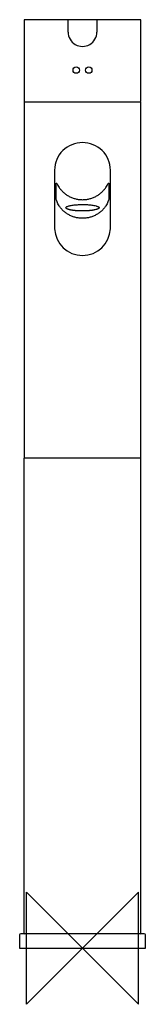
# Model space of a CAD drawing. Header units: millimetres. Extents: x -23 to 22, y -20 to 332.
import ezdxf

# ---------------------------------------------------------------- set-up
doc = ezdxf.new("R2010")
doc.units = ezdxf.units.MM
doc.header["$MEASUREMENT"] = 0
doc.layers.add('ORIGIN', color=6, linetype='Continuous')
doc.layers.add('PLANNING', color=1, linetype='Continuous')

# ---------------------------------------------------------------- blocks, each defined once
blk = doc.blocks.new('707161_f')
at = {"layer": 'ORIGIN'}
blk.add_lwpolyline([(20, 20), (-20, -20), (-20, 20), (20, -20), (20, 20)], dxfattribs=at)
at = {"layer": 'PLANNING'}
for p, q in [((-20.9, 331.4), (-20.9, 302.52)), ((20.7, 331.6), (-20.7, 331.6)), ((-5.15, 327.2), (-5.15, 331.6)), ((5.15, 331.6), (5.15, 327.2)), ((20.9, 302.5), (20.9, 331.4)), ((-20.9, 302.52), (-20.9, 302.5)), ((-20.9, 301.95), (-20.9, 175.45)), ((-20.7, 302.3), (20.7, 302.3)), ((20.65, 302.2), (-20.65, 302.2)), ((20.9, 175.45), (20.9, 301.95)), ((-10, 277.9), (-10, 256.94)), ((10, 256.94), (10, 277.9)), ((-9.37, 267.45), (-9.37, 273.27)), ((9.37, 273.27), (9.37, 267.45)), ((-20.9, 5.4), (-20.9, 175)), ((-20.65, 175.2), (20.65, 175.2)), ((20.9, 5.4), (20.9, 175)), ((22.1, 5.2), (-22.1, 5.2))]:
    blk.add_line(p, q, dxfattribs=at)
blk.add_lwpolyline([(-22.5, 4.8), (-22.5, 0), (22.5, 0), (22.5, 4.8)], dxfattribs=at)
for centre in [(-2.25, 313.6), (2.25, 313.6)]:
    blk.add_circle(centre, 1.15, dxfattribs=at)
for centre, radius, start, end in [((-20.7, 331.4), 0.2, 90, 180), ((18.08, 331.4), 0.2, 80.3815, 88.7548), ((20.7, 331.4), 0.2, 0, 90), ((0, 327.2), 5.15, 179.9944, 0.0056), ((-20.7, 302.5), 0.2, 179.9998, 270), ((20.7, 302.5), 0.2, 270.0003, 359.9999), ((-20.65, 301.95), 0.25, 90, 180), ((20.65, 301.95), 0.25, 0, 90), ((-0.36, 277.9), 9.64, 133.8019, 180), ((0, 277.52), 10.17, 90.0223, 133.8019), ((0, 277.54), 10.15, 46.1534, 90.0223), ((0.34, 277.89), 9.66, 0.0447, 46.1534), ((-5.5, 264.94), 0.728, 219.7406, 231.5146), ((-5.07, 265.48), 1.42, 231.5146, 244.5556), ((2.61, 272.28), 8.67, 281.2418, 285.1421), ((-0.25, 286.56), 23.15, 266.5113, 268.6129), ((0, 257.44), 10.01, 182.9009, 357.0991), ((-20.65, 175.45), 0.25, 180, 270), ((-20.7, 175), 0.2, 90, 180), ((20.65, 175.45), 0.25, 270, 0), ((20.7, 175), 0.2, 0, 90), ((-22.1, 4.8), 0.4, 90, 180), ((-20.7, 5.4), 0.2, 180, 270), ((20.7, 5.4), 0.2, 270, 0), ((22.1, 4.8), 0.4, 360, 90)]:
    blk.add_arc(centre, radius, start, end, dxfattribs=at)
for points, knots in [([(-9.37, 273.27), (-9.37, 273.39), (-9.28, 273.25), (-8.93, 272.64), (-8.66, 272.19), (-8.35, 271.73)], [19.596783, 19.596783, 19.596783, 19.596783, 20.096783, 20.096783, 20.596783, 20.596783, 20.596783, 20.596783]), ([(8.35, 271.73), (8.66, 272.19), (8.92, 272.64), (9.28, 273.26), (9.37, 273.39), (9.37, 273.27)], [22.573647, 22.573647, 22.573647, 22.573647, 23.073647, 23.073647, 23.573647, 23.573647, 23.573647, 23.573647]), ([(-8.35, 265.08), (-8.66, 265.54), (-8.92, 266.05), (-9.28, 266.97), (-9.37, 267.33), (-9.37, 267.45)], [12.775256, 12.775256, 12.775256, 12.775256, 13.275256, 13.275256, 13.775256, 13.775256, 13.775256, 13.775256]), ([(9.37, 267.45), (9.37, 267.33), (9.28, 266.97), (8.93, 266.06), (8.66, 265.54), (8.35, 265.08)], [9.798392, 9.798392, 9.798392, 9.798392, 10.298392, 10.298392, 10.798392, 10.798392, 10.798392, 10.798392]), ([(4.13, 265.17), (3.65, 265.26), (2.63, 265.39), (1.02, 265.49), (-0.67, 265.5), (-2.3, 265.42), (-3.58, 265.27), (-4.48, 265.11), (-5.03, 264.97), (-5.49, 264.82), (-5.8, 264.68), (-5.97, 264.56), (-6.04, 264.5), (-6.06, 264.47)], [2.281705, 2.281705, 2.281705, 2.281705, 3.732828, 5.384486, 7.111668, 8.790295, 10.302314, 10.958668, 11.529793, 12.01363, 12.393791, 12.546978, 12.655745, 12.655745, 12.655745, 12.655745]), ([(6.06, 264.47), (6.05, 264.49), (5.97, 264.56), (5.82, 264.66), (5.58, 264.78), (5.29, 264.89), (4.8, 265.03), (4.41, 265.12), (4.13, 265.17)], [0.202398, 0.202398, 0.202398, 0.202398, 0.283545, 0.496074, 0.760042, 1.071714, 1.430645, 2.281705, 2.281705, 2.281705, 2.281705])]:
    blk.add_open_spline(points, degree=3, knots=knots, dxfattribs=at)
for points, weights in [([(-8.35, 271.73), (-5.39, 267.33), (0, 267.33)], [1, 0.880340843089, 1]), ([(0, 267.33), (5.39, 267.33), (8.35, 271.73)], [1, 0.880340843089, 1]), ([(0, 260.68), (-5.39, 260.68), (-8.35, 265.08)], [1, 0.880340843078, 1]), ([(-5.68, 264.2), (-5.14, 263.92), (-4.08, 263.73)], [1, 0.974443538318, 1]), ([(-4.08, 263.73), (-3.02, 263.54), (-1.65, 263.45)], [1, 0.974443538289, 1]), ([(-0.81, 263.42), (2.16, 263.35), (4.3, 263.77)], [1, 0.899080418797, 1]), ([(8.35, 265.08), (5.39, 260.68), (0, 260.68)], [1, 0.880340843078, 1]), ([(4.88, 263.91), (5.81, 264.16), (6.06, 264.47)], [1, 0.945783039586, 0.949819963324])]:
    blk.add_rational_spline(points, weights, degree=2, dxfattribs=at)

msp = doc.modelspace()

# ---------------------------------------------------------------- block references
msp.add_blockref('707161_f', (0, 0))

doc.saveas('drawing.dxf')
